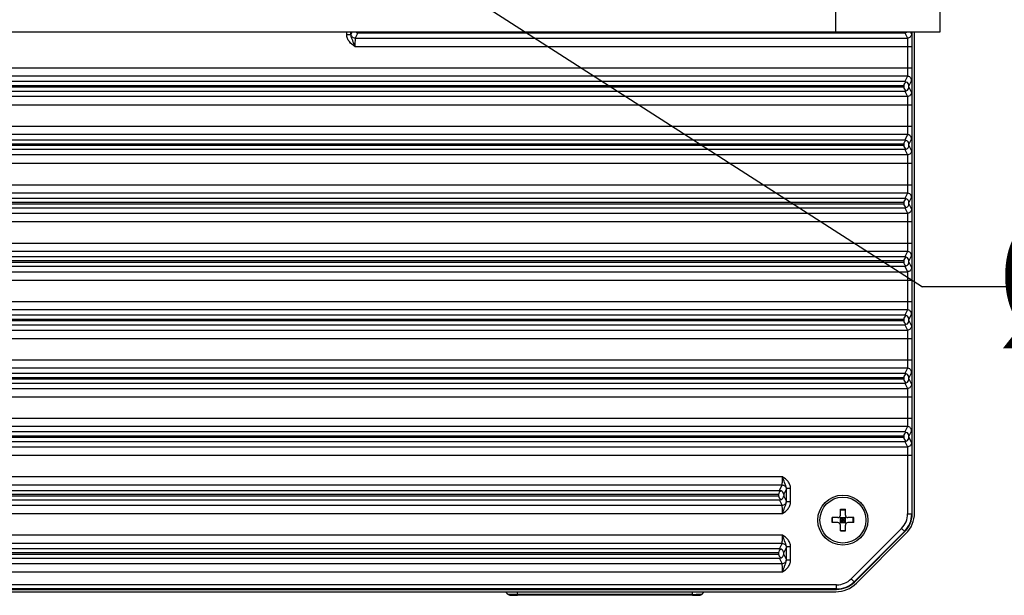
# Model space of a CAD drawing. Header units: millimetres. Extents: x 53 to 498, y 187 to 325.
# Tile 9 of 12: x 375 to 434, y 209 to 244. Entities that reach past the tile are written whole.
import ezdxf

# ---------------------------------------------------------------- set-up
doc = ezdxf.new("R2010")
doc.units = ezdxf.units.MM
doc.header["$LTSCALE"] = 2
doc.header["$PDMODE"] = 3
doc.header["$PDSIZE"] = 8
doc.layers.get('0').update_dxf_attribs({"linetype": 'CONTINUOUS'})
doc.layers.get('Defpoints').update_dxf_attribs({"linetype": 'CONTINUOUS'})
doc.layers.add('00_COMPONENTS', color=7, linetype='CONTINUOUS')
doc.layers.add('51__DRAFT_DIMS', color=7, linetype='CONTINUOUS')
doc.styles.get("Standard").update_dxf_attribs({"font": 'simfang.ttf'})
doc.dimstyles.new('DIMSTYLE_4', dxfattribs={"dimtxt": 3, "dimasz": 3, "dimexe": 2.5, "dimexo": 0.5, "dimtad": 1, "dimlfac": 2, "dimdsep": 46, "dimtxsty": 'STANDARD', "dimblk": '_FILLED', "dimblk1": '_FILLED', "dimblk2": '_FILLED', "dimcen": 0.09, "dimclrt": 3, "dimazin": 2, "dimtp": 0.2, "dimtm": 0.2, "dimtfac": 1, "dimtmove": 0, "dimatfit": 2, "dimldrblk": '_FILLED', "dimfxl": 1, "dimtolj": 1, "dimarcsym": 0})

# ---------------------------------------------------------------- blocks, each defined once
blk = doc.blocks.new('_FILLED')
at = {"color": 0, "linetype": 'ByBlock'}
blk.add_solid([(0, 0), (-1, 0.167), (-1, -0.167)], dxfattribs=at)
blk = doc.blocks.new('*D7')
at = {"layer": '51__DRAFT_DIMS', "color": 0, "lineweight": -2}
for p in [(389.387, 253.486), (454.242, 227.86)]:
    blk.add_line(p, (429.261, 227.86), dxfattribs=at)
at = {"layer": 'Defpoints', "color": 0}
for p in [(386.864, 255.108), (396.117, 249.161)]:
    blk.add_point(p, dxfattribs=at)
at = {"layer": '51__DRAFT_DIMS', "color": 0, "linetype": 'ByBlock', "lineweight": -2, "xscale": 3, "yscale": 3, "zscale": 3, "rotation": 147.2721325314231}
blk.add_blockref('_FILLED', (386.864, 255.108), dxfattribs=at)
at = {"layer": '51__DRAFT_DIMS', "color": 3, "insert": (433.688, 232.485), "char_height": 3, "attachment_point": 1, "line_spacing_factor": 0.9}
blk.add_mtext('\\A1;{\\fArial|b0|i0|c134|p2;\\H2.666667x;\\C0;%%c\\A1;\\fFZLanTingHei-R-GBK|b0|i0|c134|p2;22}', dxfattribs=at)

msp = doc.modelspace()

# ---------------------------------------------------------------- linework, layer by layer
at = {"layer": '00_COMPONENTS', "color": 0}
for p, q in [((424.0404, 261.1346), (424.0404, 243.1346)), ((430.2904, 261.1346), (430.2904, 243.1346)), ((430.2904, 243.1346), (352.6904, 243.1346)), ((394.7709, 242.9808), (394.7709, 243.1346)), ((395.0209, 242.9808), (395.0209, 243.1346)), ((395.0791, 243.1346), (395.0249, 243.0263)), ((395.4368, 243.1004), (395.2749, 242.7765)), ((395.4368, 243.1004), (428.194, 243.1004)), ((428.194, 243.1004), (428.3559, 242.7765)), ((428.5517, 243.1346), (428.6059, 243.0263)), ((428.6404, 214.256), (428.6404, 243.1346)), ((428.7852, 214.3112), (428.7852, 243.1346)), ((395.0209, 242.9808), (394.7709, 242.9808)), ((395.2749, 242.7765), (428.3559, 242.7765)), ((395.2623, 242.2768), (428.6185, 242.2768)), ((428.3685, 242.2768), (428.3685, 240.9925)), ((428.6185, 242.2768), (428.6185, 240.9925)), ((354.3623, 240.9925), (428.6185, 240.9925)), ((428.3559, 240.4928), (354.6249, 240.4928)), ((428.194, 240.1689), (354.7868, 240.1689)), ((428.3559, 240.4928), (428.194, 240.1689)), ((428.6059, 240.2429), (428.4448, 239.9207)), ((354.7868, 239.6004), (428.194, 239.6004)), ((428.1407, 239.919), (354.8404, 239.919)), ((354.8404, 239.8503), (428.1407, 239.8503)), ((428.1407, 239.919), (428.1407, 239.8503)), ((428.194, 239.6004), (428.3559, 239.2765)), ((428.4448, 239.8486), (428.4448, 239.9207)), ((428.4448, 239.8486), (428.6059, 239.5263)), ((428.3559, 239.2765), (354.6249, 239.2765)), ((354.3623, 238.7768), (428.6185, 238.7768)), ((428.3685, 238.7768), (428.3685, 237.4925)), ((428.6185, 238.7768), (428.6185, 237.4925)), ((354.3623, 237.4925), (428.6185, 237.4925)), ((428.3559, 236.9928), (354.6249, 236.9928)), ((428.194, 236.6689), (354.7868, 236.6689)), ((428.3559, 236.9928), (428.194, 236.6689)), ((428.6059, 236.7429), (428.4448, 236.4207)), ((428.194, 236.1004), (354.7868, 236.1004)), ((428.1407, 236.419), (354.8404, 236.419)), ((428.1407, 236.3503), (354.8404, 236.3503)), ((428.1407, 236.419), (428.1407, 236.3503)), ((428.194, 236.1004), (428.3559, 235.7765)), ((428.4448, 236.3486), (428.4448, 236.4207)), ((428.4448, 236.3486), (428.6059, 236.0263)), ((428.3559, 235.7765), (354.6249, 235.7765)), ((354.3623, 235.2768), (428.6185, 235.2768)), ((428.3685, 235.2768), (428.3685, 233.9925)), ((428.6185, 235.2768), (428.6185, 233.9925)), ((354.3623, 233.9925), (428.6185, 233.9925)), ((428.3559, 233.4928), (354.6249, 233.4928)), ((428.194, 233.1689), (354.7868, 233.1689)), ((428.3559, 233.4928), (428.194, 233.1689)), ((428.6059, 233.2429), (428.4448, 232.9207)), ((354.7868, 232.6004), (428.194, 232.6004)), ((428.1407, 232.919), (354.8404, 232.919)), ((354.8404, 232.8503), (428.1407, 232.8503)), ((428.1407, 232.919), (428.1407, 232.8503)), ((428.194, 232.6004), (428.3559, 232.2765)), ((428.4448, 232.8486), (428.4448, 232.9207)), ((428.4448, 232.8486), (428.6059, 232.5263)), ((354.6249, 232.2765), (428.3559, 232.2765)), ((354.3623, 231.7768), (428.6185, 231.7768)), ((428.3685, 231.7768), (428.3685, 230.4925)), ((428.6185, 231.7768), (428.6185, 230.4925)), ((354.3623, 230.4925), (428.6185, 230.4925)), ((428.3559, 229.9928), (354.6249, 229.9928)), ((428.194, 229.6689), (354.7868, 229.6689)), ((428.3559, 229.9928), (428.194, 229.6689)), ((428.6059, 229.7429), (428.4448, 229.4207)), ((354.7868, 229.1004), (428.194, 229.1004)), ((428.1407, 229.419), (354.8404, 229.419)), ((354.8404, 229.3503), (428.1407, 229.3503)), ((428.1407, 229.419), (428.1407, 229.3503)), ((428.194, 229.1004), (428.3559, 228.7765)), ((428.4448, 229.3486), (428.4448, 229.4207)), ((428.4448, 229.3486), (428.6059, 229.0263)), ((354.3623, 228.2768), (428.6185, 228.2768)), ((354.6249, 228.7765), (428.3559, 228.7765)), ((428.3685, 228.2768), (428.3685, 226.9925)), ((428.6185, 228.2768), (428.6185, 226.9925)), ((354.3623, 226.9925), (428.6185, 226.9925)), ((428.3559, 226.4928), (354.6249, 226.4928)), ((428.194, 226.1689), (354.7868, 226.1689)), ((428.1407, 225.919), (354.8404, 225.919)), ((428.1407, 225.919), (428.1407, 225.8503)), ((428.3559, 226.4928), (428.194, 226.1689)), ((428.6059, 226.2429), (428.4448, 225.9207)), ((428.4448, 225.8486), (428.4448, 225.9207)), ((354.7868, 225.6004), (428.194, 225.6004)), ((354.8404, 225.8503), (428.1407, 225.8503)), ((428.194, 225.6004), (428.3559, 225.2765)), ((428.4448, 225.8486), (428.6059, 225.5263)), ((354.3623, 224.7768), (428.6185, 224.7768)), ((354.6249, 225.2765), (428.3559, 225.2765)), ((428.3685, 224.7768), (428.3685, 223.4925)), ((428.6185, 224.7768), (428.6185, 223.4925)), ((354.3623, 223.4925), (428.6185, 223.4925)), ((428.3559, 222.9928), (354.6249, 222.9928)), ((428.3559, 222.9928), (428.194, 222.6689)), ((428.194, 222.6689), (354.7868, 222.6689)), ((428.1407, 222.419), (354.8404, 222.419)), ((428.1407, 222.419), (428.1407, 222.3503)), ((428.6059, 222.7429), (428.4448, 222.4207)), ((428.4448, 222.3486), (428.4448, 222.4207)), ((354.7868, 222.1004), (428.194, 222.1004)), ((354.8404, 222.3503), (428.1407, 222.3503)), ((428.194, 222.1004), (428.3559, 221.7765)), ((428.4448, 222.3486), (428.6059, 222.0263)), ((354.3623, 221.2768), (428.6185, 221.2768)), ((354.6249, 221.7765), (428.3559, 221.7765)), ((428.3685, 221.2768), (428.3685, 219.9925)), ((428.6185, 221.2768), (428.6185, 219.9925)), ((354.3623, 219.9925), (428.6185, 219.9925)), ((428.3559, 219.4928), (354.6249, 219.4928)), ((428.3559, 219.4928), (428.194, 219.1689)), ((428.194, 219.1689), (354.7868, 219.1689)), ((428.1407, 218.919), (354.8404, 218.919)), ((354.8404, 218.8503), (428.1407, 218.8503)), ((428.1407, 218.919), (428.1407, 218.8503)), ((428.6059, 219.2429), (428.4448, 218.9207)), ((428.4448, 218.8486), (428.4448, 218.9207)), ((428.4448, 218.8486), (428.6059, 218.5263)), ((354.6249, 218.2765), (428.3559, 218.2765)), ((354.7868, 218.6004), (428.194, 218.6004)), ((428.194, 218.6004), (428.3559, 218.2765)), ((354.3623, 217.7768), (428.6185, 217.7768)), ((428.3685, 217.7768), (428.3685, 214.256)), ((428.6185, 217.7768), (428.6185, 214.256)), ((362.1123, 216.4925), (420.8686, 216.4925)), ((362.1249, 215.9928), (420.8559, 215.9928)), ((420.694, 215.6689), (420.8559, 215.9928)), ((362.2868, 215.6689), (420.694, 215.6689)), ((420.6404, 215.419), (362.3404, 215.419)), ((362.3404, 215.3503), (420.6404, 215.3503)), ((420.6404, 215.419), (420.6404, 215.3503)), ((420.945, 215.4211), (421.1059, 215.7429)), ((420.945, 215.4211), (420.945, 215.3482)), ((421.1059, 215.0263), (420.945, 215.3482)), ((421.3599, 215.7885), (421.1099, 215.7885)), ((421.1099, 214.9808), (421.1099, 215.7885)), ((421.3599, 214.9808), (421.3599, 215.7885)), ((362.1249, 214.7765), (420.8559, 214.7765)), ((362.2868, 215.1004), (420.694, 215.1004)), ((420.8559, 214.7765), (420.694, 215.1004)), ((421.3599, 214.9808), (421.1099, 214.9808)), ((362.1123, 214.2768), (420.8685, 214.2768)), ((424.3404, 214.5346), (424.6404, 214.5346)), ((424.3404, 214.1846), (424.3404, 214.5346)), ((424.3404, 214.5102), (424.6404, 214.5102)), ((424.6404, 214.1846), (424.6404, 214.5346)), ((428.3685, 214.256), (428.6404, 214.256)), ((424.1904, 214.0346), (423.8404, 214.0346)), ((423.8404, 213.7346), (423.8404, 214.0346)), ((424.1904, 213.7346), (423.8404, 213.7346)), ((423.8649, 213.7346), (423.8649, 214.0346)), ((424.2965, 214.0786), (424.6843, 213.6907)), ((424.2965, 213.6907), (424.6843, 214.0786)), ((424.3404, 214.0346), (424.6404, 214.0346)), ((424.3404, 213.7346), (424.3404, 214.0346)), ((424.3404, 213.8846), (424.6404, 213.8846)), ((424.3404, 213.7346), (424.6404, 213.7346)), ((424.3404, 213.2346), (424.3404, 213.5846)), ((424.4904, 213.7346), (424.4904, 214.0346)), ((424.6404, 213.7346), (424.6404, 214.0346)), ((424.6404, 213.2346), (424.6404, 213.5846)), ((425.1404, 214.0346), (424.7904, 214.0346)), ((425.1404, 213.7346), (424.7904, 213.7346)), ((425.1159, 213.7346), (425.1159, 214.0346)), ((425.1404, 213.7346), (425.1404, 214.0346)), ((420.8685, 212.9925), (362.1123, 212.9925)), ((424.3404, 213.2591), (424.6404, 213.2591)), ((424.3404, 213.2346), (424.6404, 213.2346)), ((428.0088, 213.3875), (424.9875, 210.3662)), ((428.1856, 213.2108), (425.1643, 210.1895)), ((425.1797, 210.174), (428.2011, 213.1953)), ((425.3005, 210.1021), (428.2729, 213.0746)), ((428.0088, 213.3875), (428.2011, 213.1953)), ((420.8559, 212.4928), (362.1249, 212.4928)), ((420.694, 212.1689), (420.8559, 212.4928)), ((420.694, 212.1689), (362.2868, 212.1689)), ((420.6404, 211.919), (362.3404, 211.919)), ((362.3404, 211.8503), (420.6404, 211.8503)), ((420.6404, 211.919), (420.6404, 211.8503)), ((420.945, 211.9211), (421.1059, 212.2429)), ((420.945, 211.8482), (420.945, 211.9211)), ((421.1059, 211.5263), (420.945, 211.8482)), ((421.3599, 212.2885), (421.1099, 212.2885)), ((421.1099, 211.4808), (421.1099, 212.2885)), ((421.3599, 211.4808), (421.3599, 212.2885)), ((362.1249, 211.2765), (420.8559, 211.2765)), ((362.2868, 211.6004), (420.694, 211.6004)), ((420.8559, 211.2765), (420.694, 211.6004)), ((421.3599, 211.4808), (421.1099, 211.4808)), ((362.1122, 210.7768), (420.8685, 210.7768)), ((424.1191, 210.0065), (358.8617, 210.0065)), ((424.1191, 209.7346), (424.1191, 210.0065)), ((424.9875, 210.3662), (425.1797, 210.174)), ((424.1191, 209.7565), (358.8617, 209.7565)), ((358.8617, 209.7346), (424.1191, 209.7346)), ((358.917, 209.5899), (424.0638, 209.5899)), ((404.4468, 209.4361), (404.2928, 209.5899)), ((404.9904, 209.3775), (404.9904, 209.5942)), ((415.4904, 209.4178), (404.9904, 209.4178)), ((415.4904, 209.3775), (415.4904, 209.5942)), ((416.034, 209.4361), (416.1879, 209.5899)), ((415.4904, 209.3776), (404.9904, 209.3776))]:
    msp.add_line(p, q, dxfattribs=at)
for radius in [1.5, 1.375]:
    msp.add_circle((424.4904, 213.8846), radius, dxfattribs=at)
for centre, radius, start, end in [((424.1904, 214.1846), 0.15, 270, 360), ((424.7904, 214.1846), 0.15, 180, 270), ((427.1404, 214.256), 1.2281, 315, 360), ((427.1404, 214.256), 1.4781, 315, 360), ((427.1404, 214.256), 1.5, 315, 360), ((424.1904, 213.5846), 0.15, 0, 90), ((424.7904, 213.5846), 0.15, 90, 180), ((424.1191, 211.2346), 1.2281, 270, 315), ((424.1191, 211.2346), 1.4781, 270, 315), ((424.1191, 211.2346), 1.5, 270, 315), ((404.9904, 224.7695), 15.3517, 269.734744, 269.999852), ((415.495, 223.7499), 14.3321, 269.981649, 270.813654)]:
    msp.add_arc(centre, radius, start, end, dxfattribs=at)
for centre, major_axis, ratio, start_param, end_param in [((395.2404, 243.3503), (0.25, 0), 1, -1.1460104, -1.0413554), ((428.3993, 243.3503), (0.2586, 0), 0.9666796, -2.0972906, -2.0071759), ((428.1905, 243.3573), (0.2163, -0.139), 0.9623332, -0.6149446, -0.5091868), ((428.3993, 239.919), (0.2586, 0), 0.9666796, 2.0071759, 3.1415927), ((428.1905, 239.912), (0.2163, 0.139), 0.9623332, -0.5537696, 0.6149446), ((428.3993, 239.8503), (0.2586, 0), 0.9666796, -3.1415927, -2.0071759), ((428.1905, 239.8573), (0.2163, -0.139), 0.9623332, -0.6149446, 0.5537696), ((428.3993, 236.419), (0.2586, 0), 0.9666796, 2.0071759, 3.1415927), ((428.1905, 236.412), (0.2163, 0.139), 0.9623332, -0.5537696, 0.6149446), ((428.3993, 236.3503), (0.2586, 0), 0.9666796, -3.1415927, -2.0071759), ((428.1905, 236.3573), (0.2163, -0.139), 0.9623332, -0.6149446, 0.5537696), ((428.3993, 232.919), (0.2586, 0), 0.9666796, 2.0071759, 3.1415927), ((428.1905, 232.912), (0.2163, 0.139), 0.9623332, -0.5537696, 0.6149446), ((428.3993, 232.8503), (0.2586, 0), 0.9666796, -3.1415927, -2.0071759), ((428.1905, 232.8573), (0.2163, -0.139), 0.9623332, -0.6149446, 0.5537696), ((428.3993, 229.419), (0.2586, 0), 0.9666796, 2.0071759, 3.1415927), ((428.1905, 229.412), (0.2163, 0.139), 0.9623332, -0.5537696, 0.6149446), ((428.3993, 229.3503), (0.2586, 0), 0.9666796, -3.1415927, -2.0071759), ((428.1905, 229.3573), (0.2163, -0.139), 0.9623332, -0.6149446, 0.5537696), ((428.3993, 225.919), (0.2586, 0), 0.9666796, 2.0071759, 3.1415927), ((428.1905, 225.912), (0.2163, 0.139), 0.9623332, -0.5537696, 0.6149446), ((428.3993, 225.8503), (0.2586, 0), 0.9666796, -3.1415927, -2.0071759), ((428.1905, 225.8573), (0.2163, -0.139), 0.9623332, -0.6149446, 0.5537696), ((428.3993, 222.419), (0.2586, 0), 0.9666796, 2.0071759, 3.1415927), ((428.1905, 222.412), (0.2163, 0.139), 0.9623332, -0.5537696, 0.6149446), ((428.3993, 222.3503), (0.2586, 0), 0.9666796, -3.1415927, -2.0071759), ((428.1905, 222.3573), (0.2163, -0.139), 0.9623332, -0.6149446, 0.5537696), ((428.3993, 218.919), (0.2586, 0), 0.9666796, 2.0071759, 3.1415927), ((428.3993, 218.8503), (0.2586, 0), 0.9666796, -3.1415927, -2.0071759), ((428.1905, 218.912), (0.2163, 0.139), 0.9623332, -0.5537696, 0.6149446), ((428.1905, 218.8573), (0.2163, -0.139), 0.9623332, -0.6149446, 0.5537696), ((420.8904, 215.419), (0, 0.25), 1, 0.424786, 1.5707963), ((420.8904, 215.3503), (0, 0.25), 1, -4.712389, -3.5663786), ((420.6905, 215.412), (0.2165, 0.1391), 0.9610611, -0.5531785, 0.6271294), ((420.6905, 215.3573), (0.2165, -0.1391), 0.9610611, -0.6271294, 0.5531785), ((427.0341, 214.3121), (1.6179, -0.6702), 0.9992864, -0.3924468, 0.3924468), ((420.8904, 211.919), (0, 0.25), 1, 0.424786, 1.5707963), ((420.8904, 211.8503), (0, 0.25), 1, -4.712389, -3.5663786), ((420.6905, 211.912), (0.2165, 0.1391), 0.9610611, -0.5531785, 0.6271294), ((420.6905, 211.8573), (0.2165, -0.1391), 0.9610611, -0.6271294, 0.5531785), ((424.0629, 211.3409), (0.6702, -1.6179), 0.9992864, 5.8907385, 6.6756321)]:
    msp.add_ellipse(centre, major_axis=major_axis, ratio=ratio, start_param=start_param, end_param=end_param, dxfattribs=at)
for points, knots in [([(395.0249, 243.0263), (395.0228, 243.0223), (395.0232, 243.0062), (395.0214, 242.9915), (395.0209, 242.9808)], [0, 0, 0, 0, 0.298892, 1, 1, 1, 1]), ([(395.2749, 242.7765), (395.2111, 242.7765), (395.0783, 242.8298), (395.025, 242.9626), (395.0249, 243.0263)], [0, 0, 0, 0, 0.5000808, 1, 1, 1, 1]), ([(428.6059, 243.0263), (428.6058, 242.9626), (428.5525, 242.8298), (428.4197, 242.7765), (428.3559, 242.7765)], [0, 0, 0, 0, 0.4999193, 1, 1, 1, 1]), ([(428.6059, 243.0263), (428.6092, 243.0196), (428.6076, 242.9925), (428.6128, 242.9396), (428.6134, 242.8552), (428.615, 242.79), (428.6155, 242.7529)], [0, 0, 0, 0, 0.0821285, 0.282787, 0.5933234, 1, 1, 1, 1]), ([(395.2623, 242.2768), (395.1404, 242.362), (394.957, 242.4981), (394.801, 242.7566), (394.7709, 242.9065), (394.7709, 242.9808)], [0, 0, 0, 0, 0.4999803, 0.7501235, 1, 1, 1, 1]), ([(395.2623, 242.2768), (395.2197, 242.3969), (395.1384, 242.6275), (395.0203, 242.86), (395.0209, 242.9808)], [0, 0, 0, 0, 0.5133622, 1, 1, 1, 1]), ([(395.2749, 242.7765), (395.2723, 242.7731), (395.2728, 242.7574), (395.2689, 242.7284), (395.2678, 242.6812), (395.2646, 242.5917), (395.2629, 242.455), (395.2623, 242.3392), (395.2623, 242.2768)], [0, 0, 0, 0, 0.0254939, 0.086479, 0.1809261, 0.305428, 0.6254311, 1, 1, 1, 1]), ([(428.3559, 242.7765), (428.3584, 242.7731), (428.358, 242.7574), (428.3619, 242.7284), (428.363, 242.6812), (428.3661, 242.5918), (428.3679, 242.455), (428.3685, 242.3393), (428.3685, 242.2768)], [0, 0, 0, 0, 0.025513, 0.0864637, 0.1808641, 0.3053414, 0.6252748, 1, 1, 1, 1]), ([(428.6155, 242.7529), (428.616, 242.7175), (428.6179, 242.5588), (428.6185, 242.4001), (428.6185, 242.2768)], [0, 0, 0, 0, 0.2228799, 1, 1, 1, 1]), ([(428.3685, 240.9925), (428.3685, 240.93), (428.3679, 240.8143), (428.3661, 240.6775), (428.363, 240.588), (428.3619, 240.5408), (428.358, 240.5119), (428.3584, 240.4962), (428.3559, 240.4928)], [0, 0, 0, 0, 0.3747558, 0.694722, 0.8191458, 0.9135259, 0.9744862, 1, 1, 1, 1]), ([(428.6185, 240.9925), (428.6185, 240.9493), (428.6182, 240.7893), (428.6172, 240.6292), (428.6155, 240.5124)], [0, 0, 0, 0, 0.2698069, 1, 1, 1, 1]), ([(428.6059, 240.2429), (428.6058, 240.3067), (428.5525, 240.4395), (428.4197, 240.4928), (428.3559, 240.4928)], [0, 0, 0, 0, 0.4999192, 1, 1, 1, 1]), ([(428.6155, 240.5124), (428.6149, 240.4758), (428.6133, 240.4115), (428.6128, 240.3284), (428.6076, 240.2763), (428.6092, 240.2496), (428.6059, 240.2429)], [0, 0, 0, 0, 0.4068115, 0.7172266, 0.9178144, 1, 1, 1, 1]), ([(428.6059, 239.5263), (428.6058, 239.4626), (428.5525, 239.3298), (428.4197, 239.2765), (428.3559, 239.2765)], [0, 0, 0, 0, 0.4999193, 1, 1, 1, 1]), ([(428.6059, 239.5263), (428.6092, 239.5196), (428.6076, 239.4925), (428.6128, 239.4396), (428.6134, 239.3552), (428.615, 239.29), (428.6155, 239.2529)], [0, 0, 0, 0, 0.0821285, 0.282787, 0.5933234, 1, 1, 1, 1]), ([(428.3559, 239.2765), (428.3584, 239.2731), (428.358, 239.2574), (428.3619, 239.2284), (428.363, 239.1812), (428.3661, 239.0918), (428.3679, 238.955), (428.3685, 238.8393), (428.3685, 238.7768)], [0, 0, 0, 0, 0.025513, 0.0864637, 0.1808641, 0.3053414, 0.6252748, 1, 1, 1, 1]), ([(428.6155, 239.2529), (428.616, 239.2175), (428.6179, 239.0588), (428.6185, 238.9001), (428.6185, 238.7768)], [0, 0, 0, 0, 0.2228799, 1, 1, 1, 1]), ([(428.3685, 237.4925), (428.3685, 237.43), (428.3679, 237.3143), (428.3661, 237.1775), (428.363, 237.088), (428.3619, 237.0408), (428.358, 237.0119), (428.3584, 236.9962), (428.3559, 236.9928)], [0, 0, 0, 0, 0.3747558, 0.694722, 0.8191458, 0.9135259, 0.9744862, 1, 1, 1, 1]), ([(428.6185, 237.4925), (428.6185, 237.4493), (428.6182, 237.2893), (428.6172, 237.1292), (428.6155, 237.0124)], [0, 0, 0, 0, 0.2698069, 1, 1, 1, 1]), ([(428.6059, 236.7429), (428.6058, 236.8067), (428.5525, 236.9395), (428.4197, 236.9928), (428.3559, 236.9928)], [0, 0, 0, 0, 0.4999192, 1, 1, 1, 1]), ([(428.6155, 237.0124), (428.6149, 236.9758), (428.6133, 236.9115), (428.6128, 236.8284), (428.6076, 236.7763), (428.6092, 236.7496), (428.6059, 236.7429)], [0, 0, 0, 0, 0.4068115, 0.7172266, 0.9178144, 1, 1, 1, 1]), ([(428.6059, 236.0263), (428.6058, 235.9626), (428.5525, 235.8298), (428.4197, 235.7765), (428.3559, 235.7765)], [0, 0, 0, 0, 0.4999193, 1, 1, 1, 1]), ([(428.6059, 236.0263), (428.6092, 236.0196), (428.6076, 235.9925), (428.6128, 235.9396), (428.6134, 235.8552), (428.615, 235.79), (428.6155, 235.7529)], [0, 0, 0, 0, 0.0821285, 0.282787, 0.5933234, 1, 1, 1, 1]), ([(428.3559, 235.7765), (428.3584, 235.7731), (428.358, 235.7574), (428.3619, 235.7284), (428.363, 235.6812), (428.3661, 235.5918), (428.3679, 235.455), (428.3685, 235.3393), (428.3685, 235.2768)], [0, 0, 0, 0, 0.025513, 0.0864637, 0.1808641, 0.3053414, 0.6252748, 1, 1, 1, 1]), ([(428.6155, 235.7529), (428.616, 235.7175), (428.6179, 235.5588), (428.6185, 235.4001), (428.6185, 235.2768)], [0, 0, 0, 0, 0.2228799, 1, 1, 1, 1]), ([(428.3685, 233.9925), (428.3685, 233.93), (428.3679, 233.8143), (428.3661, 233.6775), (428.363, 233.588), (428.3619, 233.5408), (428.358, 233.5119), (428.3584, 233.4962), (428.3559, 233.4928)], [0, 0, 0, 0, 0.3747558, 0.694722, 0.8191458, 0.9135259, 0.9744862, 1, 1, 1, 1]), ([(428.6185, 233.9925), (428.6185, 233.9493), (428.6182, 233.7893), (428.6172, 233.6292), (428.6155, 233.5124)], [0, 0, 0, 0, 0.2698069, 1, 1, 1, 1]), ([(428.6059, 233.2429), (428.6058, 233.3067), (428.5525, 233.4395), (428.4197, 233.4928), (428.3559, 233.4928)], [0, 0, 0, 0, 0.4999192, 1, 1, 1, 1]), ([(428.6155, 233.5124), (428.6149, 233.4758), (428.6133, 233.4115), (428.6128, 233.3284), (428.6076, 233.2763), (428.6092, 233.2496), (428.6059, 233.2429)], [0, 0, 0, 0, 0.4068115, 0.7172266, 0.9178144, 1, 1, 1, 1]), ([(428.6059, 232.5263), (428.6058, 232.4626), (428.5525, 232.3298), (428.4197, 232.2765), (428.3559, 232.2765)], [0, 0, 0, 0, 0.4999193, 1, 1, 1, 1]), ([(428.6059, 232.5263), (428.6092, 232.5196), (428.6076, 232.4925), (428.6128, 232.4396), (428.6134, 232.3552), (428.615, 232.29), (428.6155, 232.2529)], [0, 0, 0, 0, 0.0821285, 0.282787, 0.5933234, 1, 1, 1, 1]), ([(428.3559, 232.2765), (428.3584, 232.2731), (428.358, 232.2574), (428.3619, 232.2284), (428.363, 232.1812), (428.3661, 232.0918), (428.3679, 231.955), (428.3685, 231.8393), (428.3685, 231.7768)], [0, 0, 0, 0, 0.025513, 0.0864637, 0.1808641, 0.3053414, 0.6252748, 1, 1, 1, 1]), ([(428.6155, 232.2529), (428.616, 232.2175), (428.6179, 232.0588), (428.6185, 231.9001), (428.6185, 231.7768)], [0, 0, 0, 0, 0.2228799, 1, 1, 1, 1]), ([(428.3685, 230.4925), (428.3685, 230.43), (428.3679, 230.3143), (428.3661, 230.1775), (428.363, 230.088), (428.3619, 230.0408), (428.358, 230.0119), (428.3584, 229.9962), (428.3559, 229.9928)], [0, 0, 0, 0, 0.3747558, 0.694722, 0.8191458, 0.9135259, 0.9744862, 1, 1, 1, 1]), ([(428.6185, 230.4925), (428.6185, 230.4493), (428.6182, 230.2893), (428.6172, 230.1292), (428.6155, 230.0124)], [0, 0, 0, 0, 0.2698069, 1, 1, 1, 1]), ([(428.6059, 229.7429), (428.6058, 229.8067), (428.5525, 229.9395), (428.4197, 229.9928), (428.3559, 229.9928)], [0, 0, 0, 0, 0.4999192, 1, 1, 1, 1]), ([(428.6155, 230.0124), (428.6149, 229.9758), (428.6133, 229.9115), (428.6128, 229.8284), (428.6076, 229.7763), (428.6092, 229.7496), (428.6059, 229.7429)], [0, 0, 0, 0, 0.4068115, 0.7172266, 0.9178144, 1, 1, 1, 1]), ([(428.6059, 229.0263), (428.6058, 228.9626), (428.5525, 228.8298), (428.4197, 228.7765), (428.3559, 228.7765)], [0, 0, 0, 0, 0.4999193, 1, 1, 1, 1]), ([(428.6059, 229.0263), (428.6092, 229.0196), (428.6076, 228.9925), (428.6128, 228.9396), (428.6134, 228.8552), (428.615, 228.79), (428.6155, 228.7529)], [0, 0, 0, 0, 0.0821285, 0.282787, 0.5933234, 1, 1, 1, 1]), ([(428.3559, 228.7765), (428.3584, 228.7731), (428.358, 228.7574), (428.3619, 228.7284), (428.363, 228.6812), (428.3661, 228.5918), (428.3679, 228.455), (428.3685, 228.3393), (428.3685, 228.2768)], [0, 0, 0, 0, 0.025513, 0.0864637, 0.1808641, 0.3053414, 0.6252748, 1, 1, 1, 1]), ([(428.6155, 228.7529), (428.616, 228.7175), (428.6179, 228.5588), (428.6185, 228.4001), (428.6185, 228.2768)], [0, 0, 0, 0, 0.2228799, 1, 1, 1, 1]), ([(428.3685, 226.9925), (428.3685, 226.93), (428.3679, 226.8143), (428.3661, 226.6775), (428.363, 226.588), (428.3619, 226.5408), (428.358, 226.5119), (428.3584, 226.4962), (428.3559, 226.4928)], [0, 0, 0, 0, 0.3747558, 0.694722, 0.8191458, 0.9135259, 0.9744862, 1, 1, 1, 1]), ([(428.6155, 226.5124), (428.6149, 226.4758), (428.6133, 226.4115), (428.6128, 226.3284), (428.6076, 226.2763), (428.6092, 226.2496), (428.6059, 226.2429)], [0, 0, 0, 0, 0.4068115, 0.7172266, 0.9178144, 1, 1, 1, 1]), ([(428.6185, 226.9925), (428.6185, 226.9493), (428.6182, 226.7893), (428.6172, 226.6292), (428.6155, 226.5124)], [0, 0, 0, 0, 0.2698069, 1, 1, 1, 1]), ([(428.6059, 226.2429), (428.6058, 226.3067), (428.5525, 226.4395), (428.4197, 226.4928), (428.3559, 226.4928)], [0, 0, 0, 0, 0.4999192, 1, 1, 1, 1]), ([(428.6059, 225.5263), (428.6058, 225.4626), (428.5525, 225.3298), (428.4197, 225.2765), (428.3559, 225.2765)], [0, 0, 0, 0, 0.4999193, 1, 1, 1, 1]), ([(428.6059, 225.5263), (428.6092, 225.5196), (428.6076, 225.4925), (428.6128, 225.4396), (428.6134, 225.3552), (428.615, 225.29), (428.6155, 225.2529)], [0, 0, 0, 0, 0.0821285, 0.282787, 0.5933234, 1, 1, 1, 1]), ([(428.3559, 225.2765), (428.3584, 225.2731), (428.358, 225.2574), (428.3619, 225.2284), (428.363, 225.1812), (428.3661, 225.0918), (428.3679, 224.955), (428.3685, 224.8393), (428.3685, 224.7768)], [0, 0, 0, 0, 0.025513, 0.0864637, 0.1808641, 0.3053414, 0.6252748, 1, 1, 1, 1]), ([(428.6155, 225.2529), (428.616, 225.2175), (428.6179, 225.0588), (428.6185, 224.9001), (428.6185, 224.7768)], [0, 0, 0, 0, 0.2228799, 1, 1, 1, 1]), ([(428.3685, 223.4925), (428.3685, 223.43), (428.3679, 223.3143), (428.3661, 223.1775), (428.363, 223.088), (428.3619, 223.0408), (428.358, 223.0119), (428.3584, 222.9962), (428.3559, 222.9928)], [0, 0, 0, 0, 0.3747558, 0.694722, 0.8191458, 0.9135259, 0.9744862, 1, 1, 1, 1]), ([(428.6059, 222.7429), (428.6058, 222.8067), (428.5525, 222.9395), (428.4197, 222.9928), (428.3559, 222.9928)], [0, 0, 0, 0, 0.4999192, 1, 1, 1, 1]), ([(428.6155, 223.0124), (428.6149, 222.9758), (428.6133, 222.9115), (428.6128, 222.8284), (428.6076, 222.7763), (428.6092, 222.7496), (428.6059, 222.7429)], [0, 0, 0, 0, 0.4068115, 0.7172266, 0.9178144, 1, 1, 1, 1]), ([(428.6185, 223.4925), (428.6185, 223.4493), (428.6182, 223.2893), (428.6172, 223.1292), (428.6155, 223.0124)], [0, 0, 0, 0, 0.2698069, 1, 1, 1, 1]), ([(428.6059, 222.0263), (428.6058, 221.9626), (428.5525, 221.8298), (428.4197, 221.7765), (428.3559, 221.7765)], [0, 0, 0, 0, 0.4999193, 1, 1, 1, 1]), ([(428.6059, 222.0263), (428.6092, 222.0196), (428.6076, 221.9925), (428.6128, 221.9396), (428.6134, 221.8552), (428.615, 221.79), (428.6155, 221.7529)], [0, 0, 0, 0, 0.0821285, 0.282787, 0.5933234, 1, 1, 1, 1]), ([(428.3559, 221.7765), (428.3584, 221.7731), (428.358, 221.7574), (428.3619, 221.7284), (428.363, 221.6812), (428.3661, 221.5918), (428.3679, 221.455), (428.3685, 221.3393), (428.3685, 221.2768)], [0, 0, 0, 0, 0.025513, 0.0864637, 0.1808641, 0.3053414, 0.6252748, 1, 1, 1, 1]), ([(428.6155, 221.7529), (428.616, 221.7175), (428.6179, 221.5588), (428.6185, 221.4001), (428.6185, 221.2768)], [0, 0, 0, 0, 0.2228799, 1, 1, 1, 1]), ([(428.3685, 219.9925), (428.3685, 219.93), (428.3679, 219.8143), (428.3661, 219.6775), (428.363, 219.588), (428.3619, 219.5408), (428.358, 219.5119), (428.3584, 219.4962), (428.3559, 219.4928)], [0, 0, 0, 0, 0.3747558, 0.694722, 0.8191458, 0.9135259, 0.9744862, 1, 1, 1, 1]), ([(428.6059, 219.2429), (428.6058, 219.3067), (428.5525, 219.4395), (428.4197, 219.4928), (428.3559, 219.4928)], [0, 0, 0, 0, 0.4999192, 1, 1, 1, 1]), ([(428.6155, 219.5124), (428.6149, 219.4758), (428.6133, 219.4115), (428.6128, 219.3284), (428.6076, 219.2763), (428.6092, 219.2496), (428.6059, 219.2429)], [0, 0, 0, 0, 0.4068115, 0.7172266, 0.9178144, 1, 1, 1, 1]), ([(428.6185, 219.9925), (428.6185, 219.9493), (428.6182, 219.7893), (428.6172, 219.6292), (428.6155, 219.5124)], [0, 0, 0, 0, 0.2698069, 1, 1, 1, 1]), ([(428.6059, 218.5263), (428.6058, 218.4626), (428.5525, 218.3298), (428.4197, 218.2765), (428.3559, 218.2765)], [0, 0, 0, 0, 0.4999193, 1, 1, 1, 1]), ([(428.3559, 218.2765), (428.3584, 218.2731), (428.358, 218.2574), (428.3619, 218.2284), (428.363, 218.1812), (428.3661, 218.0918), (428.3679, 217.955), (428.3685, 217.8393), (428.3685, 217.7768)], [0, 0, 0, 0, 0.025513, 0.0864637, 0.1808641, 0.3053414, 0.6252748, 1, 1, 1, 1]), ([(428.6059, 218.5263), (428.6092, 218.5196), (428.6076, 218.4925), (428.6128, 218.4396), (428.6134, 218.3552), (428.615, 218.29), (428.6155, 218.2529)], [0, 0, 0, 0, 0.0821285, 0.282787, 0.5933234, 1, 1, 1, 1]), ([(428.6155, 218.2529), (428.616, 218.2175), (428.6179, 218.0588), (428.6185, 217.9001), (428.6185, 217.7768)], [0, 0, 0, 0, 0.2228799, 1, 1, 1, 1]), ([(420.8559, 215.9928), (420.8585, 215.9962), (420.858, 216.0119), (420.8619, 216.0408), (420.863, 216.0881), (420.8661, 216.1776), (420.8679, 216.3143), (420.8685, 216.43), (420.8685, 216.4925)], [0, 0, 0, 0, 0.0254937, 0.0864791, 0.1809259, 0.3054277, 0.6254302, 1, 1, 1, 1]), ([(421.1099, 215.7885), (421.1105, 215.9094), (420.9929, 216.1423), (420.9097, 216.3724), (420.8685, 216.4932)], [0, 0, 0, 0, 0.4865471, 1, 1, 1, 1]), ([(421.3599, 215.7885), (421.3599, 215.8628), (421.3298, 216.0126), (421.1738, 216.2712), (420.9903, 216.4071), (420.8686, 216.4925)], [0, 0, 0, 0, 0.2498279, 0.5000195, 1, 1, 1, 1]), ([(420.8559, 215.9928), (420.9197, 215.9928), (421.0525, 215.9395), (421.1058, 215.8067), (421.1059, 215.7429)], [0, 0, 0, 0, 0.5000808, 1, 1, 1, 1]), ([(421.1059, 215.7429), (421.108, 215.747), (421.1076, 215.763), (421.1094, 215.7778), (421.1099, 215.7885)], [0, 0, 0, 0, 0.2988882, 1, 1, 1, 1]), ([(420.8559, 214.7765), (420.9197, 214.7765), (421.0525, 214.8298), (421.1058, 214.9626), (421.1059, 215.0263)], [0, 0, 0, 0, 0.5000808, 1, 1, 1, 1]), ([(420.8685, 214.2768), (420.8685, 214.3392), (420.8679, 214.4549), (420.8661, 214.5916), (420.863, 214.6811), (420.8619, 214.7284), (420.858, 214.7573), (420.8585, 214.7731), (420.8559, 214.7765)], [0, 0, 0, 0, 0.3743141, 0.6942961, 0.8188582, 0.9133924, 0.9744619, 1, 1, 1, 1]), ([(420.8685, 214.2768), (420.99, 214.3626), (421.1739, 214.4981), (421.3299, 214.7568), (421.3599, 214.9065), (421.3599, 214.9808)], [0, 0, 0, 0, 0.5002162, 0.7503209, 1, 1, 1, 1]), ([(420.8685, 214.2767), (420.9106, 214.3971), (420.9926, 214.6274), (421.1105, 214.86), (421.1099, 214.9808)], [0, 0, 0, 0, 0.5135332, 1, 1, 1, 1]), ([(421.1099, 214.9808), (421.1094, 214.9914), (421.1076, 215.0062), (421.108, 215.0223), (421.1059, 215.0263)], [0, 0, 0, 0, 0.7010897, 1, 1, 1, 1]), ([(420.8559, 212.4928), (420.8585, 212.4962), (420.858, 212.5119), (420.8619, 212.5409), (420.863, 212.5882), (420.8661, 212.6777), (420.8679, 212.8144), (420.8685, 212.9301), (420.8685, 212.9925)], [0, 0, 0, 0, 0.0255346, 0.0865888, 0.1811129, 0.3056667, 0.6256481, 1, 1, 1, 1]), ([(421.3599, 212.2885), (421.3599, 212.3628), (421.3299, 212.5125), (421.1739, 212.7712), (420.99, 212.9066), (420.8685, 212.9925)], [0, 0, 0, 0, 0.2496624, 0.4998049, 1, 1, 1, 1]), ([(421.1099, 212.2885), (421.1105, 212.4093), (420.9926, 212.6419), (420.9107, 212.8723), (420.8685, 212.9925)], [0, 0, 0, 0, 0.4865552, 1, 1, 1, 1]), ([(420.8559, 212.4928), (420.9197, 212.4928), (421.0525, 212.4395), (421.1058, 212.3067), (421.1059, 212.2429)], [0, 0, 0, 0, 0.5000807, 1, 1, 1, 1]), ([(421.1059, 212.2429), (421.1079, 212.247), (421.1076, 212.263), (421.1094, 212.2778), (421.1099, 212.2885)], [0, 0, 0, 0, 0.2989859, 1, 1, 1, 1]), ([(420.8559, 211.2765), (420.9197, 211.2765), (421.0525, 211.3298), (421.1058, 211.4626), (421.1059, 211.5263)], [0, 0, 0, 0, 0.5000808, 1, 1, 1, 1]), ([(420.8685, 210.7768), (420.8685, 210.8392), (420.8679, 210.955), (420.8661, 211.0917), (420.863, 211.1812), (420.8619, 211.2284), (420.858, 211.2573), (420.8585, 211.2731), (420.8559, 211.2765)], [0, 0, 0, 0, 0.3745541, 0.6945322, 0.8190329, 0.9134745, 0.9744932, 1, 1, 1, 1]), ([(420.8685, 210.7768), (420.99, 210.8626), (421.174, 210.9981), (421.3299, 211.2568), (421.3599, 211.4065), (421.3599, 211.4808)], [0, 0, 0, 0, 0.5002172, 0.7503227, 1, 1, 1, 1]), ([(420.8685, 210.7749), (420.8887, 210.8373), (420.933, 210.9577), (421.0227, 211.1874), (421.1105, 211.3598), (421.1099, 211.4808)], [0, 0, 0, 0, 0.2634595, 0.5136406, 1, 1, 1, 1]), ([(421.1099, 211.4808), (421.1094, 211.4915), (421.1076, 211.5062), (421.108, 211.5223), (421.1059, 211.5263)], [0, 0, 0, 0, 0.701069, 1, 1, 1, 1]), ([(404.4468, 209.4361), (404.4985, 209.3844), (404.7079, 209.383), (404.8801, 209.3775), (404.9904, 209.3775)], [0, 0, 0, 0, 0.3986846, 1, 1, 1, 1]), ([(404.9194, 209.418), (404.8589, 209.4182), (404.7484, 209.4195), (404.6184, 209.4224), (404.535, 209.4265), (404.4911, 209.4284), (404.4647, 209.4328), (404.4497, 209.4333), (404.4468, 209.4361)], [0, 0, 0, 0, 0.3831362, 0.7006347, 0.822525, 0.914754, 0.9742903, 1, 1, 1, 1]), ([(415.4904, 209.3775), (415.6007, 209.3775), (415.7729, 209.383), (415.9823, 209.3845), (416.034, 209.4361)], [0, 0, 0, 0, 0.6014955, 1, 1, 1, 1]), ([(416.034, 209.4361), (416.0319, 209.4341), (416.0217, 209.4331), (416.0034, 209.43), (415.9735, 209.4281), (415.9154, 209.4245), (415.8225, 209.4215), (415.7429, 209.4199), (415.6985, 209.4192)], [0, 0, 0, 0, 0.0259021, 0.0833665, 0.1719602, 0.2899951, 0.6037786, 1, 1, 1, 1])]:
    msp.add_open_spline(points, degree=3, knots=knots, dxfattribs=at)
for points in [[(395.3434, 243.1225), (395.3726, 243.1093), (395.4048, 243.1016), (395.4368, 243.1004)], [(428.194, 243.1004), (428.2269, 243.1016), (428.2602, 243.1098), (428.29, 243.1237)], [(428.29, 240.1456), (428.2602, 240.1595), (428.2269, 240.1677), (428.194, 240.1689)], [(428.194, 239.6004), (428.2269, 239.6016), (428.2602, 239.6098), (428.29, 239.6237)], [(428.29, 236.6456), (428.2602, 236.6595), (428.2269, 236.6677), (428.194, 236.6689)], [(428.194, 236.1004), (428.2269, 236.1016), (428.2602, 236.1098), (428.29, 236.1237)], [(428.29, 233.1456), (428.2602, 233.1595), (428.2269, 233.1677), (428.194, 233.1689)], [(428.194, 232.6004), (428.2269, 232.6016), (428.2602, 232.6098), (428.29, 232.6237)], [(428.29, 229.6456), (428.2602, 229.6595), (428.2269, 229.6677), (428.194, 229.6689)], [(428.194, 229.1004), (428.2269, 229.1016), (428.2602, 229.1098), (428.29, 229.1237)], [(428.29, 226.1456), (428.2602, 226.1595), (428.2269, 226.1677), (428.194, 226.1689)], [(428.194, 225.6004), (428.2269, 225.6016), (428.2602, 225.6098), (428.29, 225.6237)], [(428.29, 222.6456), (428.2602, 222.6595), (428.2269, 222.6677), (428.194, 222.6689)], [(428.194, 222.1004), (428.2269, 222.1016), (428.2602, 222.1098), (428.29, 222.1237)], [(428.29, 219.1456), (428.2602, 219.1595), (428.2269, 219.1677), (428.194, 219.1689)], [(428.194, 218.6004), (428.2269, 218.6016), (428.2602, 218.6098), (428.29, 218.6237)], [(420.7874, 215.6468), (420.7582, 215.66), (420.7259, 215.6677), (420.694, 215.6689)], [(420.694, 215.1004), (420.7259, 215.1016), (420.7582, 215.1093), (420.7874, 215.1225)], [(420.7874, 212.1468), (420.7582, 212.16), (420.7259, 212.1677), (420.694, 212.1689)], [(420.694, 211.6004), (420.7259, 211.6016), (420.7582, 211.6093), (420.7874, 211.6225)]]:
    msp.add_open_spline(points, degree=3, dxfattribs=at)

# ---------------------------------------------------------------- dimensions: what is measured, and where the dimension line sits
at = {"layer": '51__DRAFT_DIMS', "color": 0}
dim = msp.add_diameter_dim_2p(p1=(396.1173, 249.1611), p2=(386.8635, 255.1082), text='{\\fArial|b0|i0|c134|p2;\\H2.666667x;\\C0;%%c\\A1;\\fFZLanTingHei-R-GBK|b0|i0|c134|p2;<>}', dimstyle='DIMSTYLE_4', override={"dimtih": 1, "dimtoh": 1, "dimpost": '<>', "dimtxsty": 'STANDARD'}, dxfattribs=at)
dim.commit()
dim.dimension.update_dxf_attribs({"geometry": '*D7', "text_midpoint": (443.9651, 227.8604), "dimtype": 163})

doc.saveas('drawing.dxf')
